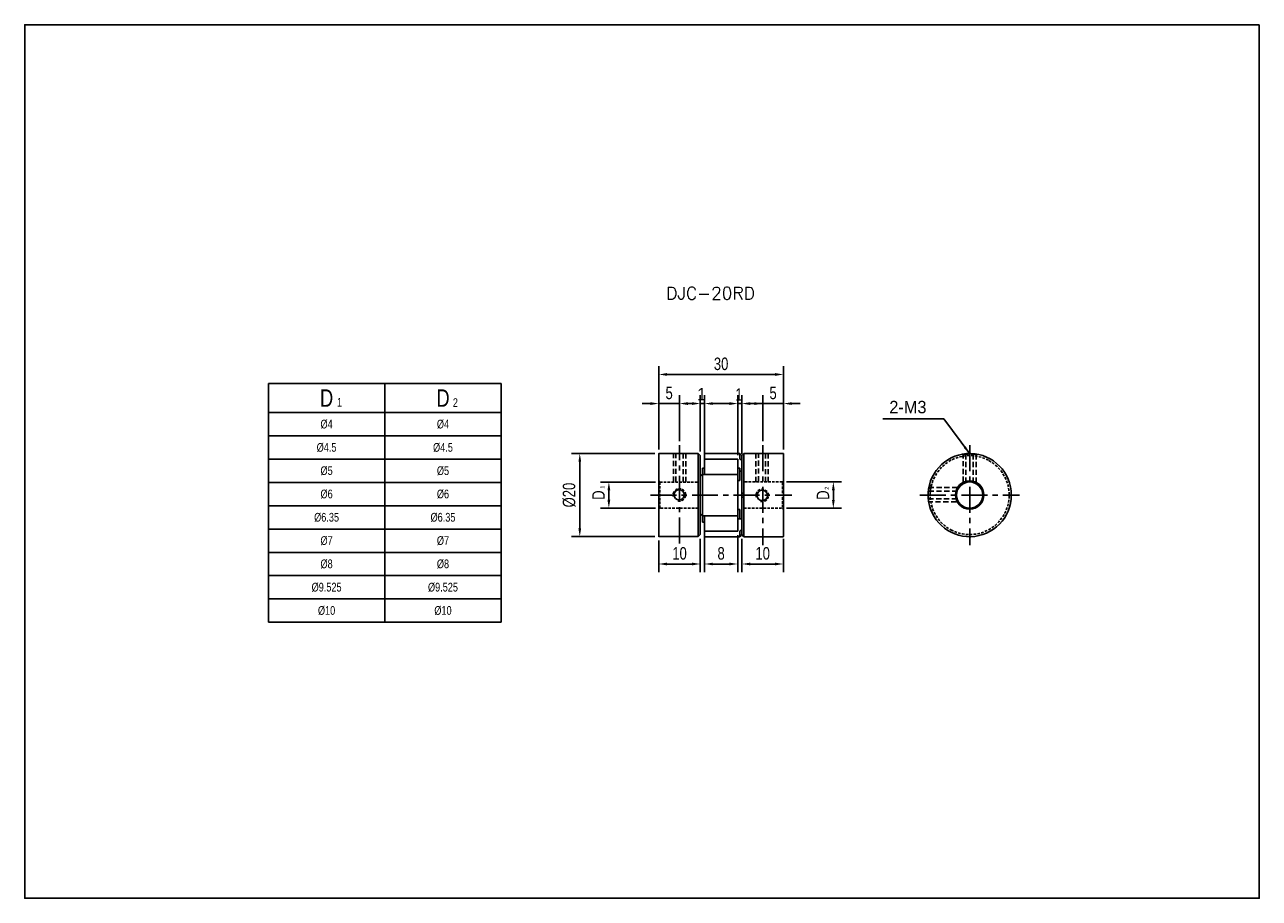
# Model space of a CAD drawing. Header units: millimetres. Extents: x 0 to 297, y 0 to 210.
import ezdxf

# ---------------------------------------------------------------- set-up
doc = ezdxf.new("R2010")
doc.units = ezdxf.units.MM
doc.header["$LTSCALE"] = 5
for name, pattern in [('CENTER', [2, 1.25, -0.25, 0.25, -0.25]), ('DASHED', [0.75, 0.5, -0.25]), ('HIDDEN', [0.375, 0.25, -0.125]), ('HIDDEN2', [0.1875, 0.125, -0.0625])]:
    doc.linetypes.add(name, pattern=pattern)
doc.layers.get('0').update_dxf_attribs({"linetype": 'CONTINUOUS'})
doc.layers.get('Defpoints').update_dxf_attribs({"linetype": 'CONTINUOUS'})
for name, color, linetype in [('BM', 2, 'CONTINUOUS'), ('CT', 1, 'CENTER'), ('D', 7, 'CONTINUOUS'), ('DIM', 7, 'CONTINUOUS'), ('HD', 4, 'DASHED'), ('HL', 2, 'HIDDEN')]:
    doc.layers.add(name, color=color, linetype=linetype)
doc.styles.add('H', font='txt.shx')
doc.styles.get("Standard").update_dxf_attribs({"font": 'Gulim.ttf', "width": 0.8, "height": 3})
doc.dimstyles.new('LIM', dxfattribs={"dimtxt": 2, "dimasz": 2, "dimexe": 2, "dimexo": 1, "dimgap": 1, "dimtad": 1, "dimdec": 3, "dimzin": 9, "dimdsep": 46, "dimtxsty": 'Standard', "dimcen": 3, "dimclrd": 1, "dimclre": 1, "dimadec": 0, "dimazin": 0, "dimtfac": 1, "dimtdec": 3, "dimtmove": 0, "dimatfit": 3, "dimfxl": 0, "dimtolj": 1, "dimtzin": 0, "dimarcsym": 0})

# ---------------------------------------------------------------- blocks, each defined once
blk = doc.blocks.new('*D34')
at = {"layer": 'Defpoints', "color": 0}
for p in [(172.53, 87.42), (182.53, 87.42), (182.53, 80.36)]:
    blk.add_point(p, dxfattribs=at)
at = {"layer": 'DIM', "color": 1, "lineweight": -2}
for p, q in [((172.53, 86.42), (172.53, 78.36)), ((182.53, 86.42), (182.53, 78.36)), ((174.53, 80.36), (180.53, 80.36))]:
    blk.add_line(p, q, dxfattribs=at)
at = {"layer": 'DIM', "color": 1}
for points in [[(174.53, 80.69), (174.53, 80.03), (172.53, 80.36)], [(180.53, 80.69), (180.53, 80.03), (182.53, 80.36)]]:
    blk.add_solid(points, dxfattribs=at)
at = {"layer": 'DIM', "color": 0, "insert": (177.53, 82.9), "char_height": 3, "attachment_point": 5}
blk.add_mtext('\\A1;10', dxfattribs=at)
blk = doc.blocks.new('*D35')
at = {"layer": 'Defpoints', "color": 0}
for p in [(182.53, 125.92), (152.53, 106.87), (182.53, 106.87)]:
    blk.add_point(p, dxfattribs=at)
at = {"layer": 'DIM', "color": 1, "lineweight": -2}
for p, q in [((152.53, 107.87), (152.53, 127.92)), ((182.53, 107.87), (182.53, 127.92)), ((154.53, 125.92), (180.53, 125.92))]:
    blk.add_line(p, q, dxfattribs=at)
at = {"layer": 'DIM', "color": 1}
for points in [[(154.53, 126.26), (154.53, 125.59), (152.53, 125.92)], [(180.53, 126.26), (180.53, 125.59), (182.53, 125.92)]]:
    blk.add_solid(points, dxfattribs=at)
at = {"layer": 'DIM', "color": 0, "insert": (167.53, 128.46), "char_height": 3, "attachment_point": 5}
blk.add_mtext('\\A1;30', dxfattribs=at)
blk = doc.blocks.new('*D36')
at = {"layer": 'Defpoints', "color": 0}
for p in [(182.53, 118.92), (177.53, 108.92), (182.53, 106.87)]:
    blk.add_point(p, dxfattribs=at)
at = {"layer": 'DIM', "color": 1, "lineweight": -2}
for p, q in [((175.53, 118.92), (173.53, 118.92)), ((177.53, 109.92), (177.53, 120.92)), ((177.53, 118.92), (182.53, 118.92)), ((182.53, 107.87), (182.53, 120.92)), ((184.53, 118.92), (186.53, 118.92))]:
    blk.add_line(p, q, dxfattribs=at)
at = {"layer": 'DIM', "color": 1}
for points in [[(175.53, 119.26), (175.53, 118.59), (177.53, 118.92)], [(184.53, 119.26), (184.53, 118.59), (182.53, 118.92)]]:
    blk.add_solid(points, dxfattribs=at)
at = {"layer": 'DIM', "color": 0, "insert": (180.03, 121.46), "char_height": 3, "attachment_point": 5}
blk.add_mtext('\\A1;5', dxfattribs=at)
blk = doc.blocks.new('*D37')
at = {"layer": 'Defpoints', "color": 0}
for p in [(157.53, 118.92), (157.53, 108.92), (152.53, 106.87)]:
    blk.add_point(p, dxfattribs=at)
at = {"layer": 'DIM', "color": 1, "lineweight": -2}
for p, q in [((150.53, 118.92), (148.53, 118.92)), ((152.53, 107.87), (152.53, 120.92)), ((152.53, 118.92), (157.53, 118.92)), ((157.53, 109.92), (157.53, 120.92)), ((159.53, 118.92), (161.53, 118.92))]:
    blk.add_line(p, q, dxfattribs=at)
at = {"layer": 'DIM', "color": 1}
for points in [[(150.53, 119.26), (150.53, 118.59), (152.53, 118.92)], [(159.53, 119.26), (159.53, 118.59), (157.53, 118.92)]]:
    blk.add_solid(points, dxfattribs=at)
at = {"layer": 'DIM', "color": 0, "insert": (155.03, 121.46), "char_height": 3, "attachment_point": 5}
blk.add_mtext('\\A1;5', dxfattribs=at)
blk = doc.blocks.new('*D38')
at = {"layer": 'Defpoints', "color": 0}
for p in [(133.53, 106.92), (152.58, 106.92), (152.58, 86.94)]:
    blk.add_point(p, dxfattribs=at)
at = {"layer": 'DIM', "color": 1, "lineweight": -2}
for p, q in [((151.58, 106.92), (131.53, 106.92)), ((133.53, 88.94), (133.53, 104.92)), ((151.58, 86.94), (131.53, 86.94))]:
    blk.add_line(p, q, dxfattribs=at)
at = {"layer": 'DIM', "color": 1}
for points in [[(133.2, 104.92), (133.87, 104.92), (133.53, 106.92)], [(133.2, 88.94), (133.87, 88.94), (133.53, 86.94)]]:
    blk.add_solid(points, dxfattribs=at)
at = {"layer": 'DIM', "color": 0, "insert": (130.99, 96.93), "char_height": 3, "attachment_point": 5, "rotation": 90}
blk.add_mtext('\\A1;%%C20', dxfattribs=at)
blk = doc.blocks.new('*D39')
at = {"layer": 'Defpoints', "color": 0}
for p in [(152.78, 100.06), (140.53, 93.79), (152.78, 93.79)]:
    blk.add_point(p, dxfattribs=at)
at = {"layer": 'DIM', "color": 1, "lineweight": -2}
for p, q in [((151.78, 100.06), (138.53, 100.06)), ((140.53, 98.06), (140.53, 95.79)), ((151.78, 93.79), (138.53, 93.79))]:
    blk.add_line(p, q, dxfattribs=at)
at = {"layer": 'DIM', "color": 1}
for points in [[(140.2, 98.06), (140.87, 98.06), (140.53, 100.06)], [(140.2, 95.79), (140.87, 95.79), (140.53, 93.79)]]:
    blk.add_solid(points, dxfattribs=at)
at = {"layer": 'DIM', "color": 0, "insert": (138.03, 96.92), "char_height": 3, "attachment_point": 5, "rotation": 90}
blk.add_mtext('\\A1;D', dxfattribs=at)
blk = doc.blocks.new('*D40')
at = {"layer": 'Defpoints', "color": 0}
for p in [(163.53, 88.32), (171.53, 88.32), (171.53, 80.36)]:
    blk.add_point(p, dxfattribs=at)
at = {"layer": 'DIM', "color": 1, "lineweight": -2}
for p, q in [((163.53, 87.32), (163.53, 78.36)), ((171.53, 87.32), (171.53, 78.36)), ((165.53, 80.36), (169.53, 80.36))]:
    blk.add_line(p, q, dxfattribs=at)
at = {"layer": 'DIM', "color": 1}
for points in [[(165.53, 80.69), (165.53, 80.03), (163.53, 80.36)], [(169.53, 80.69), (169.53, 80.03), (171.53, 80.36)]]:
    blk.add_solid(points, dxfattribs=at)
at = {"layer": 'DIM', "color": 0, "insert": (167.53, 82.9), "char_height": 3, "attachment_point": 5}
blk.add_mtext('\\A1;8', dxfattribs=at)
blk = doc.blocks.new('*D41')
at = {"layer": 'Defpoints', "color": 0}
for p in [(152.53, 86.99), (162.53, 87.44), (162.53, 80.36)]:
    blk.add_point(p, dxfattribs=at)
at = {"layer": 'DIM', "color": 1, "lineweight": -2}
for p, q in [((162.53, 86.44), (162.53, 78.36)), ((152.53, 85.99), (152.53, 78.36)), ((154.53, 80.36), (160.53, 80.36))]:
    blk.add_line(p, q, dxfattribs=at)
at = {"layer": 'DIM', "color": 1}
for points in [[(154.53, 80.69), (154.53, 80.03), (152.53, 80.36)], [(160.53, 80.69), (160.53, 80.03), (162.53, 80.36)]]:
    blk.add_solid(points, dxfattribs=at)
at = {"layer": 'DIM', "color": 0, "insert": (157.53, 82.9), "char_height": 3, "attachment_point": 5}
blk.add_mtext('\\A1;10', dxfattribs=at)
blk = doc.blocks.new('*D42')
at = {"layer": 'Defpoints', "color": 0}
for p in [(182.28, 100.1), (182.28, 93.75), (194.53, 93.75)]:
    blk.add_point(p, dxfattribs=at)
at = {"layer": 'DIM', "color": 1, "lineweight": -2}
for p, q in [((183.28, 100.1), (196.53, 100.1)), ((194.53, 98.1), (194.53, 95.75)), ((183.28, 93.75), (196.53, 93.75))]:
    blk.add_line(p, q, dxfattribs=at)
at = {"layer": 'DIM', "color": 1}
for points in [[(194.2, 98.1), (194.87, 98.1), (194.53, 100.1)], [(194.2, 95.75), (194.87, 95.75), (194.53, 93.75)]]:
    blk.add_solid(points, dxfattribs=at)
at = {"layer": 'DIM', "color": 0, "insert": (192.03, 96.92), "char_height": 3, "attachment_point": 5, "rotation": 90}
blk.add_mtext('\\A1;D', dxfattribs=at)

msp = doc.modelspace()

# ---------------------------------------------------------------- linework, layer by layer
for p, q in [((58.6242, 123.7557), (58.6242, 66.3557)), ((58.6242, 123.7557), (114.6242, 123.7557)), ((114.6242, 123.7557), (114.6242, 66.3557)), ((58.6242, 66.3557), (114.6242, 66.3557))]:
    msp.add_line(p, q)
at = {"color": 4}
for p, q in [((86.6242, 123.7557), (86.6242, 66.3557)), ((58.6242, 116.7557), (114.6242, 116.7557))]:
    msp.add_line(p, q, dxfattribs=at)
at = {"color": 1}
for p, q in [((58.6242, 111.1557), (114.6242, 111.1557)), ((58.6242, 105.5557), (114.6242, 105.5557)), ((58.6242, 99.9557), (114.6242, 99.9557)), ((58.6242, 94.3557), (114.6242, 94.3557)), ((58.6242, 88.7557), (114.6242, 88.7557)), ((58.6242, 83.1557), (114.6242, 83.1557)), ((58.6242, 77.5557), (114.6242, 77.5557)), ((58.6242, 71.9557), (114.6242, 71.9557))]:
    msp.add_line(p, q, dxfattribs=at)
msp.add_lwpolyline([(297, 210), (0, 210), (0, 0), (297, 0)], close=True)
at = {"layer": 'BM', "linetype": 'Continuous'}
for p, q in [((162.0318, 106.9242), (152.5818, 106.9242)), ((162.0318, 106.9242), (162.0318, 86.9367)), ((162.5318, 106.4242), (162.0318, 106.9242)), ((172.0318, 106.9242), (163.5818, 106.9242)), ((172.0318, 106.9242), (172.0318, 105.6275)), ((172.5318, 106.4242), (172.0318, 106.9242)), ((173.0318, 106.9242), (172.5318, 106.4242)), ((182.4818, 106.9242), (173.0318, 106.9242)), ((173.0318, 106.9242), (173.0318, 97.4242)), ((152.5318, 106.8742), (152.5318, 86.9867)), ((162.5318, 101.4367), (162.5318, 106.4242)), ((163.5318, 105.5592), (163.5318, 106.8742)), ((163.5318, 105.5409), (163.5318, 105.5592)), ((163.5318, 105.5409), (163.5318, 105.5266)), ((163.5318, 101.9242), (163.5318, 105.5266)), ((171.4818, 105.5766), (163.5818, 105.5766)), ((171.5318, 105.5266), (171.5318, 101.9242)), ((172.5318, 105.284), (172.1067, 105.5409)), ((172.5318, 106.4242), (172.5318, 105.284)), ((172.5318, 97.4242), (172.5318, 105.284)), ((182.5318, 97.4242), (182.5318, 106.8742)), ((162.5318, 101.4367), (162.9569, 101.8495)), ((162.5318, 101.4367), (162.5318, 92.4117)), ((163.0318, 101.9242), (162.9648, 101.8588)), ((171.4818, 101.8742), (163.006, 101.8742)), ((163.0318, 101.8742), (163.0318, 103.4242)), ((163.5318, 103.4242), (163.0318, 103.4242)), ((163.0318, 101.8488), (163.0318, 91.9995)), ((163.5318, 101.8742), (163.5318, 101.9242)), ((172.0318, 103.4242), (171.5318, 103.4242)), ((171.5318, 101.9242), (171.5318, 101.8242)), ((171.5318, 101.8242), (171.5318, 92.0242)), ((172.0318, 103.4242), (172.0318, 100.4242)), ((172.0318, 102.6564), (172.5318, 102.6564)), ((171.5318, 100.4242), (172.0318, 100.4242)), ((173.0318, 97.4242), (172.5318, 97.4242)), ((172.5318, 96.4242), (172.5318, 97.4242)), ((172.5318, 88.5643), (172.5318, 96.4242)), ((172.5318, 96.4242), (173.0318, 96.4242)), ((173.0318, 96.4242), (173.0318, 97.4242)), ((173.0318, 96.4242), (173.0318, 86.9242)), ((182.5318, 97.4242), (182.4818, 97.4242)), ((182.4818, 96.4242), (182.5318, 96.4242)), ((182.5318, 97.4242), (182.5318, 96.4242)), ((182.5318, 86.9742), (182.5318, 96.4242)), ((217.3953, 97.4242), (217.3452, 97.4242)), ((217.3452, 96.4242), (217.3953, 96.4242)), ((162.5318, 92.4117), (162.5318, 87.4373)), ((162.9569, 91.9988), (162.5318, 92.4117)), ((172.0318, 93.4242), (171.5318, 93.4242)), ((172.0318, 91.1919), (172.0318, 93.4242)), ((163.0061, 91.9742), (171.4818, 91.9742)), ((163.0318, 91.9742), (163.0318, 90.4242)), ((163.0318, 90.4242), (163.5318, 90.4242)), ((163.5318, 91.9242), (163.5318, 91.9742)), ((163.5318, 88.3217), (163.5318, 91.9242)), ((171.5318, 92.0242), (171.5318, 91.9242)), ((171.5318, 91.9242), (171.5318, 88.3217)), ((172.5318, 91.1919), (171.5318, 91.1919)), ((162.0318, 86.9367), (152.5818, 86.9367)), ((162.5318, 87.4373), (162.0318, 86.9367)), ((163.5318, 88.2643), (163.5318, 88.3217)), ((163.5318, 86.9742), (163.5318, 88.2643)), ((163.5818, 88.2717), (171.4818, 88.2717)), ((163.5818, 86.9242), (172.0318, 86.9242)), ((172.0318, 88.2208), (172.0318, 86.9242)), ((172.0318, 86.9242), (172.5318, 87.4242)), ((172.1067, 88.3074), (172.5318, 88.5643)), ((172.5318, 88.5643), (172.5318, 87.4242)), ((172.5318, 87.4242), (173.0318, 86.9242)), ((173.0318, 86.9242), (182.4818, 86.9242))]:
    msp.add_line(p, q, dxfattribs=at)
at = {"layer": 'BM', "linetype": 'HIDDEN2'}
for p, q in [((162.9648, 101.8588), (162.5318, 101.4367)), ((163.0318, 101.8488), (163.0318, 101.8742)), ((162.5318, 95.1589), (162.5318, 98.6895)), ((163.006, 91.9742), (163.0061, 91.9742)), ((163.0318, 91.9995), (163.0318, 91.9742)), ((171.4818, 91.9742), (171.5253, 91.9742)), ((172.5318, 88.5643), (172.1067, 88.3074))]:
    msp.add_line(p, q, dxfattribs=at)
at = {"layer": 'BM', "linetype": 'Continuous'}
for centre in [(157.4307, 96.9969), (177.4304, 96.8386)]:
    msp.add_circle(centre, 1.25, dxfattribs=at)
for centre, radius, start, end in [((152.5818, 106.8742), 0.05, 90, 180), ((163.5818, 106.8742), 0.05, 90, 180), ((182.4818, 106.8742), 0.05, 0, 90), ((227.3327, 96.9242), 10, 182.865984, 177.134016), ((163.5818, 105.5266), 0.05, 90, 180), ((171.4818, 105.5266), 0.05, 0, 90), ((171.4818, 101.8242), 0.05, 0, 90), ((227.3327, 96.9242), 10, 177.133845, 182.865984), ((152.5819, 86.9867), 0.05, 179.962698, 269.965231), ((163.5818, 88.3217), 0.05, 180, 270), ((163.5818, 86.9742), 0.05, 180, 270), ((171.4818, 88.3217), 0.05, 270, 0), ((172.1913, 88.1585), 0.1712, 119.60913, 158.6727), ((182.4818, 86.9742), 0.05, 270, 0)]:
    msp.add_arc(centre, radius, start, end, dxfattribs=at)
at = {"layer": 'BM', "color": 1, "linetype": 'HIDDEN2'}
for centre in [(157.4909, 96.9816), (177.4304, 96.8386)]:
    msp.add_arc(centre, 1.5, 255, 195, dxfattribs=at)
at = {"layer": 'BM', "linetype": 'HIDDEN2'}
for start, end in [(87.501098, 90.5088), (349.977179, 0), (0, 3.437329)]:
    msp.add_arc((177.4304, 96.8386), 1.25, start, end, dxfattribs=at)
at = {"layer": 'BM', "linetype": 'Continuous'}
for points, knots in [([(172.0318, 105.6275), (172.0318, 105.6253), (172.0324, 105.6226), (172.0336, 105.6195), (172.0347, 105.6165), (172.0363, 105.6132), (172.0383, 105.6098), (172.041, 105.605), (172.0444, 105.5999), (172.0481, 105.5951), (172.0532, 105.5883), (172.059, 105.5816), (172.0649, 105.5754), (172.0724, 105.5676), (172.0803, 105.5603), (172.088, 105.5541), (172.0944, 105.5489), (172.1008, 105.5444), (172.1067, 105.5409)], [0, 0, 0, 0, 0.10146496, 0.10146496, 0.10146496, 0.20210203, 0.20210203, 0.20210203, 0.34429332, 0.34429332, 0.34429332, 0.54193812, 0.54193812, 0.54193812, 0.79203087, 0.79203087, 0.79203087, 1, 1, 1, 1]), ([(163.0318, 101.8488), (163.0318, 101.8527), (163.0312, 101.8563), (163.0301, 101.8593), (163.029, 101.8624), (163.0273, 101.8649), (163.0254, 101.867), (163.0227, 101.8699), (163.0192, 101.8718), (163.0155, 101.8729), (163.0104, 101.8745), (163.0046, 101.8745), (162.9987, 101.8734), (162.9913, 101.8721), (162.9834, 101.8689), (162.9757, 101.8643), (162.9693, 101.8604), (162.9629, 101.8554), (162.9569, 101.8495)], [0, 0, 0, 0, 0.10146496, 0.10146496, 0.10146496, 0.20210203, 0.20210203, 0.20210203, 0.34429332, 0.34429332, 0.34429332, 0.54193812, 0.54193812, 0.54193812, 0.79203087, 0.79203087, 0.79203087, 1, 1, 1, 1]), ([(162.9569, 91.9988), (162.9624, 91.9933), (162.9683, 91.9887), (162.9743, 91.9849), (162.9814, 91.9805), (162.9888, 91.9772), (162.9958, 91.9755), (163.002, 91.974), (163.0081, 91.9737), (163.0135, 91.9749), (163.0174, 91.9757), (163.021, 91.9774), (163.024, 91.98), (163.0263, 91.982), (163.0283, 91.9846), (163.0296, 91.9878), (163.0308, 91.9906), (163.0315, 91.9938), (163.0318, 91.9972), (163.0318, 91.998), (163.0318, 91.9988), (163.0318, 91.9995)], [0, 0, 0, 0, 0.19256802, 0.19256802, 0.19256802, 0.42617616, 0.42617616, 0.42617616, 0.63058451, 0.63058451, 0.63058451, 0.77446704, 0.77446704, 0.77446704, 0.88565948, 0.88565948, 0.88565948, 0.97996725, 0.97996725, 0.97996725, 1, 1, 1, 1])]:
    msp.add_open_spline(points, degree=3, knots=knots, dxfattribs=at)
at = {"layer": 'BM', "linetype": 'HIDDEN2'}
msp.add_open_spline([(171.5318, 91.9807), (171.5318, 91.9785), (171.5312, 91.9768), (171.5301, 91.9757), (171.529, 91.9747), (171.5273, 91.9742), (171.5254, 91.9742), (171.5254, 91.9742), (171.5253, 91.9742), (171.5253, 91.9742)], degree=3, knots=[0, 0, 0, 0, 0.13989198, 0.13989198, 0.13989198, 0.278628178, 0.278628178, 0.278628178, 0.280978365, 0.280978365, 0.280978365, 0.280978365], dxfattribs=at)
at = {"layer": 'CT'}
for p, q in [((157.5318, 85.2995), (157.5318, 108.9242)), ((177.5318, 108.9242), (177.5318, 84.9242)), ((227.3327, 108.9242), (227.3327, 84.9242)), ((150.5318, 96.9304), (184.5318, 96.9304)), ((215.3327, 96.9242), (239.3327, 96.9242))]:
    msp.add_line(p, q, dxfattribs=at)
at = {"layer": 'D', "color": 2, "linetype": 'HIDDEN'}
for p, q in [((176.4858, 100.2169), (176.4858, 106.9556)), ((156.617, 100.1437), (156.617, 106.8824)), ((158.3766, 100.0704), (158.3766, 106.8824)), ((178.1721, 100.0704), (178.1721, 106.8091)), ((226.3666, 106.762), (226.3666, 100.3116)), ((228.1546, 106.762), (228.1546, 100.2124)), ((217.393, 96.0309), (223.9811, 96.0309)), ((217.4576, 97.9022), (224.0457, 97.9022))]:
    msp.add_line(p, q, dxfattribs=at)
at = {"layer": 'D', "color": 1, "linetype": 'HIDDEN'}
for p, q in [((156.1038, 100.1437), (156.1038, 106.8824)), ((159.0365, 100.0704), (159.0365, 106.8824)), ((175.8993, 100.0704), (175.8993, 106.8091)), ((178.8319, 100.0704), (178.8319, 106.8091)), ((224.3388, 98.716), (217.577, 98.716)), ((224.0884, 95.3383), (217.4518, 95.3383))]:
    msp.add_line(p, q, dxfattribs=at)
msp.add_lwpolyline([(225.7706, 106.762), (228.8499, 106.762), (228.8499, 100.1131), (225.7706, 100.1131)], close=True, dxfattribs=at)
at = {"layer": 'DIM', "color": 1}
for p, q in [((160.5318, 118.9242), (158.5318, 118.9242)), ((162.5318, 107.4242), (162.5318, 120.9242)), ((162.5318, 118.9242), (163.5318, 118.9242)), ((163.5318, 104.4242), (163.5318, 120.9242)), ((165.5318, 118.9242), (170.008, 118.9242)), ((169.5318, 118.9242), (167.5318, 118.9242)), ((171.5318, 106.5266), (171.5318, 120.9242)), ((171.5318, 118.9242), (172.5318, 118.9242)), ((172.5318, 106.8541), (172.5318, 120.9242)), ((174.5318, 118.9242), (179.008, 118.9242))]:
    msp.add_line(p, q, dxfattribs=at)
for points in [[(160.5318, 119.2575), (160.5318, 118.5908), (162.5318, 118.9242)], [(165.5318, 119.2575), (165.5318, 118.5908), (163.5318, 118.9242)], [(169.5318, 119.2575), (169.5318, 118.5908), (171.5318, 118.9242)], [(174.5318, 119.2575), (174.5318, 118.5908), (172.5318, 118.9242)]]:
    msp.add_solid(points, dxfattribs=at)
at = {"layer": 'HD', "linetype": 'HIDDEN2'}
for p, q in [((152.7818, 100.0595), (152.5318, 100.3125)), ((152.7818, 100.0595), (162.0318, 100.0595)), ((152.7818, 93.7888), (152.7818, 100.0595)), ((182.2818, 100.0992), (173.0318, 100.0992)), ((182.5318, 100.3492), (182.2818, 100.0992)), ((182.2818, 97.4242), (182.2818, 100.0992)), ((217.708, 99.6403), (217.708, 98.4242)), ((182.2818, 96.4242), (182.2818, 93.7492)), ((152.5318, 93.5359), (152.7818, 93.7888)), ((162.0318, 93.7888), (152.7818, 93.7888)), ((173.0318, 93.7492), (182.2818, 93.7492)), ((182.2818, 93.7492), (182.5318, 93.4992))]:
    msp.add_line(p, q, dxfattribs=at)
for start, end in [(118.35935, 176.983039), (61.64065, 118.35935), (298.35935, 61.64065), (176.983039, 183.016961), (183.016961, 241.64065), (241.64065, 298.35935)]:
    msp.add_arc((227.3327, 96.9242), 9.5, start, end, dxfattribs=at)
at = {"layer": 'HL', "linetype": 'ByBlock'}
for centre, radius in [((227.3245, 96.9599), 3.4151), ((227.3245, 96.9247), 3.1529)]:
    msp.add_circle(centre, radius, dxfattribs=at)

# ---------------------------------------------------------------- texts
at = {"color": 0}
for s, insert, char_height, width, attachment_point in [('D', (72.6242, 120.2557), 4.2, 28, 5), ('D', (100.6242, 120.2557), 4.2, 28, 5), ('1', (75.1201, 120.2806), 2.1, 6.3, 1), ('2', (102.9904, 120.2001), 2.1, 3.36, 1), ('%%c4', (72.6242, 113.9557), 2.1, 28, 5), ('%%c4', (100.6242, 113.9557), 2.1, 28, 5), ('%%c4.5', (72.6242, 108.3557), 2.1, 28, 5), ('%%c4.5', (100.6242, 108.3557), 2.1, 28, 5), ('%%c5', (72.6242, 102.7557), 2.1, 28, 5), ('%%c5', (100.6242, 102.7557), 2.1, 28, 5), ('%%c6', (72.6242, 97.1557), 2.1, 28, 5), ('%%c6', (100.6242, 97.1557), 2.1, 28, 5), ('%%c6.35', (72.6242, 91.5557), 2.1, 28, 5), ('%%c6.35', (100.6242, 91.5557), 2.1, 28, 5), ('%%c7', (72.6242, 85.9557), 2.1, 28, 5), ('%%c7', (100.6242, 85.9557), 2.1, 28, 5), ('%%c8', (72.6242, 80.3557), 2.1, 28, 5), ('%%c8', (100.6242, 80.3557), 2.1, 28, 5), ('%%c9.525', (72.6242, 74.7557), 2.1, 28, 5), ('%%c9.525', (100.6242, 74.7557), 2.1, 28, 5), ('%%c10', (72.6242, 69.1557), 2.1, 28, 5), ('%%c10', (100.6242, 69.1557), 2.1, 28, 5)]:
    msp.add_mtext(s, dxfattribs=dict(at, insert=insert, char_height=char_height, width=width, attachment_point=attachment_point))
at = {"layer": 'D', "insert": (154.3176, 146.9411), "char_height": 3, "width": 0.2536, "attachment_point": 1, "style": 'H'}
msp.add_mtext('DJC-20RD', dxfattribs=at)
at = {"layer": 'DIM'}
for s, p in [('1', (161.7607, 119.6857)), ('2-M3', (207.9966, 116.5808))]:
    msp.add_text(s, height=3, dxfattribs=at).set_placement(p)
at = {"layer": 'DIM', "insert": (171.8337, 121.103), "char_height": 3, "attachment_point": 5}
msp.add_mtext('\\A1;1', dxfattribs=at)
at = {"layer": 'DIM', "char_height": 1, "attachment_point": 1, "rotation": 90}
for s, insert, width in [('1', (138.468, 98.4905), 11.3), ('2', (192.4799, 98.2268), 6.6)]:
    msp.add_mtext(s, dxfattribs=dict(at, insert=insert, width=width))

# ---------------------------------------------------------------- dimensions: what is measured, and where the dimension line sits
at = {"layer": 'DIM'}
for base, p1, p2, picture, middle in [((182.5318, 125.9242), (152.5318, 106.8742), (182.5318, 106.8742), '*D35', (167.5318, 128.4621)), ((157.5318, 118.9242), (152.5318, 106.8742), (157.5318, 108.9242), '*D37', (155.0318, 121.4601)), ((182.5318, 118.9242), (177.5318, 108.9242), (182.5318, 106.8742), '*D36', (180.0318, 121.4601)), ((162.5318, 80.3616), (152.5318, 86.9867), (162.5318, 87.4373), '*D41', (157.5318, 82.9035)), ((171.5318, 80.3616), (163.5318, 88.3217), (171.5318, 88.3217), '*D40', (167.5318, 82.8996)), ((182.5318, 80.3616), (172.5318, 87.4242), (182.5318, 87.4242), '*D34', (177.5318, 82.9035))]:
    dim = msp.add_linear_dim(base=base, p1=p1, p2=p2, dimstyle='LIM', dxfattribs=at)
    dim.commit()
    dim.dimension.update_dxf_attribs({"geometry": picture, "text_midpoint": middle})
for base, p1, p2, text, picture, middle in [((133.5318, 106.9242), (152.5818, 86.9367), (152.5818, 106.9242), '%%C20', '*D38', (130.9939, 96.9304)), ((140.5318, 93.7888), (152.7818, 100.0595), (152.7818, 93.7888), 'D', '*D39', (138.0298, 96.9242)), ((194.5318, 93.7492), (182.2818, 100.0992), (182.2818, 93.7492), 'D', '*D42', (192.0298, 96.9242))]:
    dim = msp.add_linear_dim(base=base, p1=p1, p2=p2, angle=90, text=text, dimstyle='LIM', dxfattribs=at)
    dim.commit()
    dim.dimension.update_dxf_attribs({"geometry": picture, "text_midpoint": middle})

# ---------------------------------------------------------------- leaders
msp.add_leader([(227.347, 106.8362), (221.1176, 115.2294), (206.4405, 115.2294)], dimstyle='LIM', override={"dimgap": 1, "dimtad": 0}, dxfattribs=at)

doc.saveas('drawing.dxf')
